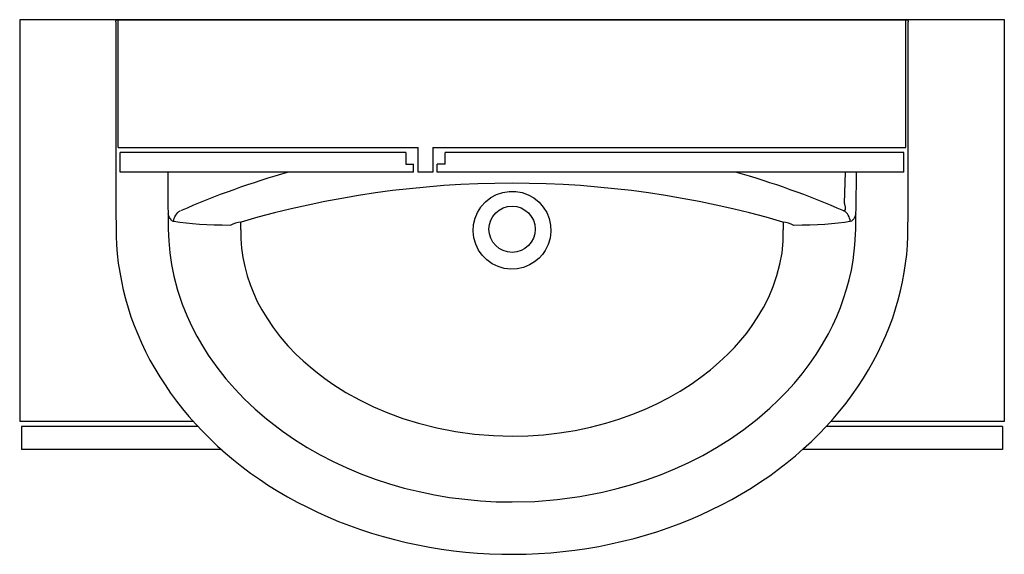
# Model space of a CAD drawing. Header units: millimetres. Extents: x 56.73 to 57.73, y 1562.25 to 1562.79.
import ezdxf

# ---------------------------------------------------------------- set-up
doc = ezdxf.new("R2010")
doc.units = ezdxf.units.MM
doc.layers.add('SANINDUSA', color=3, linetype='Continuous')

msp = doc.modelspace()

# ---------------------------------------------------------------- linework, layer by layer
at = {"layer": 'SANINDUSA'}
for p, q in [((56.7336, 1562.7947), (56.7336, 1562.3868)), ((57.7336, 1562.7947), (56.7336, 1562.7947)), ((56.8331, 1562.7947), (56.8385, 1562.7947)), ((56.8336, 1562.7947), (57.6336, 1562.7947)), ((56.8336, 1562.6647), (56.8336, 1562.7947)), ((57.6336, 1562.7947), (56.8336, 1562.7947)), ((56.8385, 1562.7947), (56.8889, 1562.7947)), ((56.8889, 1562.7947), (56.8896, 1562.7947)), ((56.8896, 1562.7947), (56.891, 1562.7947)), ((56.891, 1562.7947), (57.5761, 1562.7947)), ((57.5581, 1562.7947), (56.909, 1562.7947)), ((57.5761, 1562.7947), (57.5775, 1562.7947)), ((57.5775, 1562.7947), (57.5782, 1562.7947)), ((57.5782, 1562.7947), (57.6287, 1562.7947)), ((57.6287, 1562.7947), (57.634, 1562.7947)), ((57.6336, 1562.6647), (57.6336, 1562.7947)), ((57.7336, 1562.3868), (57.7336, 1562.7947)), ((56.8336, 1562.6647), (57.1381, 1562.6647)), ((57.1381, 1562.6397), (57.1381, 1562.6647)), ((57.1531, 1562.6647), (57.6336, 1562.6647)), ((57.1531, 1562.6647), (57.1531, 1562.6397)), ((57.1256, 1562.6597), (56.8356, 1562.6597)), ((56.8356, 1562.6397), (56.8356, 1562.6597)), ((57.1256, 1562.6597), (57.1256, 1562.6477)), ((57.6316, 1562.6597), (57.1656, 1562.6597)), ((57.1656, 1562.6477), (57.1656, 1562.6597)), ((57.6316, 1562.6397), (57.6316, 1562.6597)), ((57.1256, 1562.6477), (57.1336, 1562.6477)), ((57.1336, 1562.6397), (57.1336, 1562.6477)), ((57.1576, 1562.6397), (57.1576, 1562.6477)), ((57.1656, 1562.6477), (57.1576, 1562.6477)), ((57.1336, 1562.6397), (56.8356, 1562.6397)), ((57.1531, 1562.6397), (57.1381, 1562.6397)), ((57.6316, 1562.6397), (57.1576, 1562.6397)), ((56.8844, 1562.5975), (56.8845, 1562.5817)), ((57.5826, 1562.5817), (57.5827, 1562.5975)), ((56.7336, 1562.3868), (56.9095, 1562.3868)), ((56.7354, 1562.3811), (56.7354, 1562.3578)), ((56.9146, 1562.3811), (56.7354, 1562.3811)), ((57.7318, 1562.3811), (57.5525, 1562.3811)), ((57.5577, 1562.3868), (57.7336, 1562.3868)), ((57.7318, 1562.3811), (57.7318, 1562.3578)), ((56.9385, 1562.3578), (56.7354, 1562.3578)), ((57.7318, 1562.3578), (57.5287, 1562.3578))]:
    msp.add_line(p, q, dxfattribs=at)
at = {"layer": 'SANINDUSA', "flags": 128}
for points in [[(56.8311, 1562.7927), (56.8312, 1562.7931), (56.8313, 1562.7935), (56.8315, 1562.7938), (56.8317, 1562.7941), (56.832, 1562.7944), (56.8324, 1562.7946), (56.8327, 1562.7947), (56.8331, 1562.7947)], [(56.8311, 1562.7927), (56.8311, 1562.7142), (56.8311, 1562.6645), (56.8312, 1562.6307), (56.8313, 1562.6005), (56.8314, 1562.5817)], [(57.634, 1562.7947), (57.6344, 1562.7947), (57.6348, 1562.7946), (57.6351, 1562.7944), (57.6354, 1562.7942), (57.6357, 1562.7939), (57.6358, 1562.7935), (57.636, 1562.7931), (57.636, 1562.7927)], [(57.6357, 1562.5817), (57.6358, 1562.5963), (57.6359, 1562.627), (57.636, 1562.6591), (57.636, 1562.6969), (57.636, 1562.7465), (57.636, 1562.7927)], [(56.8839, 1562.6397), (56.884, 1562.6075)], [(57.5712, 1562.6083), (57.5723, 1562.6397)], [(57.5831, 1562.6075), (57.5833, 1562.6354), (57.5833, 1562.6397)], [(57.2019, 1562.6043), (57.2023, 1562.6049), (57.2067, 1562.6097), (57.212, 1562.6139), (57.2178, 1562.6171), (57.2242, 1562.6192), (57.2307, 1562.6202), (57.2374, 1562.6202), (57.2438, 1562.619), (57.2501, 1562.6167), (57.2558, 1562.6135), (57.261, 1562.6092), (57.2653, 1562.6043), (57.2688, 1562.5986), (57.2713, 1562.5925), (57.2727, 1562.5859), (57.273, 1562.5793), (57.2722, 1562.5725), (57.2703, 1562.5662), (57.2672, 1562.5601), (57.2644, 1562.556), (57.261, 1562.5522), (57.2565, 1562.5485), (57.2515, 1562.5454), (57.2454, 1562.5429), (57.2388, 1562.5415), (57.2323, 1562.5411), (57.2256, 1562.5419), (57.2194, 1562.5438), (57.2134, 1562.5467), (57.2081, 1562.5505), (57.2034, 1562.5552), (57.1996, 1562.5606), (57.1967, 1562.5667), (57.1949, 1562.573), (57.1941, 1562.5798), (57.1945, 1562.5864), (57.196, 1562.593), (57.1985, 1562.5988), (57.2019, 1562.6043)], [(56.8901, 1562.5895), (56.8902, 1562.5912), (56.8906, 1562.5929), (56.8912, 1562.5945), (56.892, 1562.596), (56.893, 1562.5974), (56.8941, 1562.5986), (56.8953, 1562.5996), (56.8967, 1562.6004)], [(57.5704, 1562.6004), (57.5714, 1562.6006), (57.5717, 1562.6008), (57.5723, 1562.6017), (57.5724, 1562.6022), (57.5724, 1562.6043), (57.5717, 1562.6071), (57.5712, 1562.6083)], [(57.577, 1562.5895), (57.5769, 1562.5912), (57.5765, 1562.5929), (57.5759, 1562.5945), (57.5751, 1562.596), (57.5742, 1562.5974), (57.573, 1562.5986), (57.5718, 1562.5996), (57.5704, 1562.6004)], [(57.5827, 1562.5975), (57.583, 1562.6025), (57.5831, 1562.6075)], [(56.8901, 1562.5895), (56.8894, 1562.5897), (56.8888, 1562.59), (56.8881, 1562.5905), (56.8875, 1562.591), (56.8869, 1562.5918), (56.8864, 1562.5926), (56.8858, 1562.5936), (56.8853, 1562.5947), (56.8848, 1562.596), (56.8844, 1562.5975)], [(57.5827, 1562.5975), (57.5816, 1562.5942), (57.5806, 1562.5924), (57.5795, 1562.5909), (57.5783, 1562.59), (57.577, 1562.5895)], [(56.8314, 1562.5817), (56.8315, 1562.5748), (56.8319, 1562.566), (56.8327, 1562.5567), (56.8337, 1562.5474), (56.8351, 1562.5382), (56.8368, 1562.5291), (56.8388, 1562.52), (56.8411, 1562.5109), (56.8437, 1562.5018), (56.8466, 1562.4928), (56.8499, 1562.4838), (56.8535, 1562.4749), (56.8573, 1562.4661), (56.8614, 1562.4575), (56.8659, 1562.4488), (56.8707, 1562.4403), (56.8758, 1562.4318), (56.8812, 1562.4234), (56.8868, 1562.4151), (56.8928, 1562.407), (56.899, 1562.3991), (56.9055, 1562.3913), (56.9124, 1562.3836), (56.9195, 1562.376), (56.9269, 1562.3686), (56.9346, 1562.3613), (56.9426, 1562.3542), (56.9508, 1562.3472), (56.9593, 1562.3405), (56.9681, 1562.3339), (56.9771, 1562.3276), (56.9864, 1562.3214), (56.9959, 1562.3155), (57.0056, 1562.3098), (57.0155, 1562.3044), (57.0257, 1562.2991), (57.036, 1562.2941), (57.0466, 1562.2894), (57.0575, 1562.2848), (57.0685, 1562.2806), (57.0797, 1562.2766), (57.091, 1562.2729), (57.1026, 1562.2694), (57.1143, 1562.2662), (57.1261, 1562.2634), (57.1379, 1562.2608), (57.1498, 1562.2586), (57.1619, 1562.2566), (57.174, 1562.2549), (57.1862, 1562.2536), (57.1985, 1562.2525), (57.2108, 1562.2518), (57.2232, 1562.2514), (57.2356, 1562.2513), (57.2481, 1562.2515), (57.2605, 1562.252), (57.2729, 1562.2529), (57.2852, 1562.254), (57.2975, 1562.2555), (57.3097, 1562.2573), (57.3218, 1562.2594), (57.3338, 1562.2618), (57.3457, 1562.2645), (57.3575, 1562.2675), (57.3692, 1562.2707), (57.3807, 1562.2743), (57.3921, 1562.2782), (57.4033, 1562.2823), (57.4144, 1562.2868), (57.4253, 1562.2915), (57.4359, 1562.2964), (57.4464, 1562.3016), (57.4567, 1562.3071), (57.4667, 1562.3128), (57.4765, 1562.3187), (57.486, 1562.3249), (57.4953, 1562.3312), (57.5043, 1562.3378), (57.513, 1562.3446), (57.5215, 1562.3515), (57.5297, 1562.3587), (57.5376, 1562.366), (57.5452, 1562.3735), (57.5526, 1562.3812), (57.5596, 1562.389), (57.5664, 1562.397), (57.5729, 1562.4051), (57.579, 1562.4134), (57.5849, 1562.4217), (57.5904, 1562.4302), (57.5956, 1562.4387), (57.6005, 1562.4473), (57.605, 1562.4561), (57.6093, 1562.4649), (57.6132, 1562.4738), (57.6169, 1562.4828), (57.6202, 1562.4918), (57.6232, 1562.5009), (57.6258, 1562.51), (57.6282, 1562.5192), (57.6302, 1562.5284), (57.6319, 1562.5376), (57.6333, 1562.5469), (57.6344, 1562.5562), (57.6352, 1562.5655), (57.6356, 1562.5748), (57.6357, 1562.5817)], [(56.8845, 1562.5817), (56.8845, 1562.5817), (56.885, 1562.5698), (56.8861, 1562.5579), (56.8878, 1562.5459), (56.8902, 1562.5341), (56.894, 1562.5197), (56.8987, 1562.5056), (56.9033, 1562.4941), (56.9084, 1562.4828), (56.9136, 1562.4729), (56.9191, 1562.4632), (56.9251, 1562.4537), (56.9337, 1562.4415), (56.943, 1562.4298), (56.952, 1562.4194), (56.9615, 1562.4095), (56.9726, 1562.3989), (56.9842, 1562.389), (57.0005, 1562.3764), (57.0128, 1562.368), (57.0255, 1562.36), (57.0386, 1562.3525), (57.0521, 1562.3456), (57.0659, 1562.3391), (57.0801, 1562.3332), (57.0946, 1562.3278), (57.1093, 1562.323), (57.1242, 1562.3187), (57.1394, 1562.315), (57.1547, 1562.3118), (57.1702, 1562.3092), (57.1858, 1562.3072), (57.2017, 1562.3057), (57.2176, 1562.3048), (57.2336, 1562.3045), (57.2336, 1562.3045)], [(56.9475, 1562.5856), (56.9392, 1562.5858), (56.9312, 1562.586), (56.9236, 1562.5863), (56.9162, 1562.5867), (56.9092, 1562.5872), (56.9025, 1562.5879), (56.8961, 1562.5886), (56.8901, 1562.5895)], [(56.9581, 1562.5811), (56.958, 1562.5719), (56.9587, 1562.5626), (56.9602, 1562.5531), (56.9621, 1562.5438), (56.9646, 1562.5345), (56.9675, 1562.5257), (56.971, 1562.517), (56.9749, 1562.5084), (56.9794, 1562.4999), (56.9844, 1562.4915), (56.991, 1562.4819), (56.9982, 1562.4725), (57.006, 1562.4633), (57.0145, 1562.4545), (57.0213, 1562.448), (57.0285, 1562.4417), (57.0359, 1562.4357), (57.0436, 1562.4299), (57.0517, 1562.4242), (57.0649, 1562.4159), (57.0786, 1562.4083), (57.0928, 1562.4013), (57.1076, 1562.3951), (57.1228, 1562.3895), (57.1386, 1562.3846), (57.1572, 1562.3799), (57.1761, 1562.3762), (57.1954, 1562.3735), (57.2147, 1562.3719), (57.2337, 1562.3715)], [(57.2336, 1562.3045), (57.2336, 1562.3045), (57.2566, 1562.3051), (57.2795, 1562.307), (57.3026, 1562.3101), (57.3255, 1562.3145), (57.3405, 1562.3181), (57.3552, 1562.3222), (57.37, 1562.327), (57.3845, 1562.3322), (57.399, 1562.3382), (57.4133, 1562.3447), (57.4273, 1562.3519), (57.4411, 1562.3597), (57.4554, 1562.3686), (57.4691, 1562.3783), (57.4825, 1562.3886), (57.4953, 1562.3997), (57.504, 1562.4079), (57.5123, 1562.4164), (57.5204, 1562.4253), (57.5281, 1562.4346), (57.5354, 1562.4443), (57.5424, 1562.4543), (57.5489, 1562.4648), (57.555, 1562.4755), (57.5593, 1562.4842), (57.5634, 1562.493), (57.5671, 1562.5021), (57.5704, 1562.5113), (57.5734, 1562.5207), (57.576, 1562.5303), (57.5782, 1562.5401), (57.58, 1562.55), (57.5819, 1562.5658), (57.5826, 1562.5817), (57.5826, 1562.5817)], [(57.2337, 1562.3715), (57.2495, 1562.3717), (57.2655, 1562.3728), (57.2817, 1562.3747), (57.2976, 1562.3773), (57.3132, 1562.3806), (57.3287, 1562.3847), (57.3422, 1562.3888), (57.3554, 1562.3935), (57.3682, 1562.3986), (57.3806, 1562.4043), (57.3926, 1562.4105), (57.4043, 1562.4171), (57.4155, 1562.4243), (57.4255, 1562.4314), (57.4351, 1562.4388), (57.4441, 1562.4465), (57.4527, 1562.4546), (57.4595, 1562.4616), (57.4659, 1562.4688), (57.4719, 1562.4762), (57.4775, 1562.4838), (57.4827, 1562.4916), (57.4889, 1562.5021), (57.4943, 1562.5127), (57.4988, 1562.5236), (57.5025, 1562.5346), (57.5056, 1562.5461), (57.5078, 1562.5578), (57.509, 1562.5695), (57.509, 1562.5811)], [(57.577, 1562.5895), (57.5711, 1562.5887), (57.5649, 1562.5879), (57.5582, 1562.5873), (57.5512, 1562.5867), (57.5439, 1562.5863), (57.5361, 1562.586), (57.5281, 1562.5858), (57.5197, 1562.5856)]]:
    msp.add_lwpolyline(points, dxfattribs=at)
at = {"layer": 'SANINDUSA'}
msp.add_circle((57.2336, 1562.5817), 0.0235, dxfattribs=at)
for centre, radius, start, end in [((57.2336, 1561.8329), 0.8381, 105.716, 113.6952), ((57.2336, 1561.8329), 0.8381, 66.3045, 74.284), ((57.2336, 1561.6498), 0.9787, 73.6816, 106.3184), ((57.0218, 1562.608), 0.1378, 180.2146, 184.3769), ((56.8845, 1562.5817), 0.00000544, 89.9975, 93.7826), ((56.9623, 1562.5573), 0.032, 97.1651, 117.5662), ((54.5995, 1562.6351), 2.3592, 358.6889, 358.8799), ((56.9604, 1562.5827), 0.00664, 106.3353, 109.0534), ((57.5067, 1562.5827), 0.00668, 70.9537, 73.6575), ((59.8676, 1562.6351), 2.3592, 181.1201, 181.3111), ((57.5049, 1562.5574), 0.0319, 62.3972, 82.8715), ((57.5826, 1562.5817), 0.00000543, 86.2157, 90.0064)]:
    msp.add_arc(centre, radius, start, end, dxfattribs=at)

doc.saveas('drawing.dxf')
